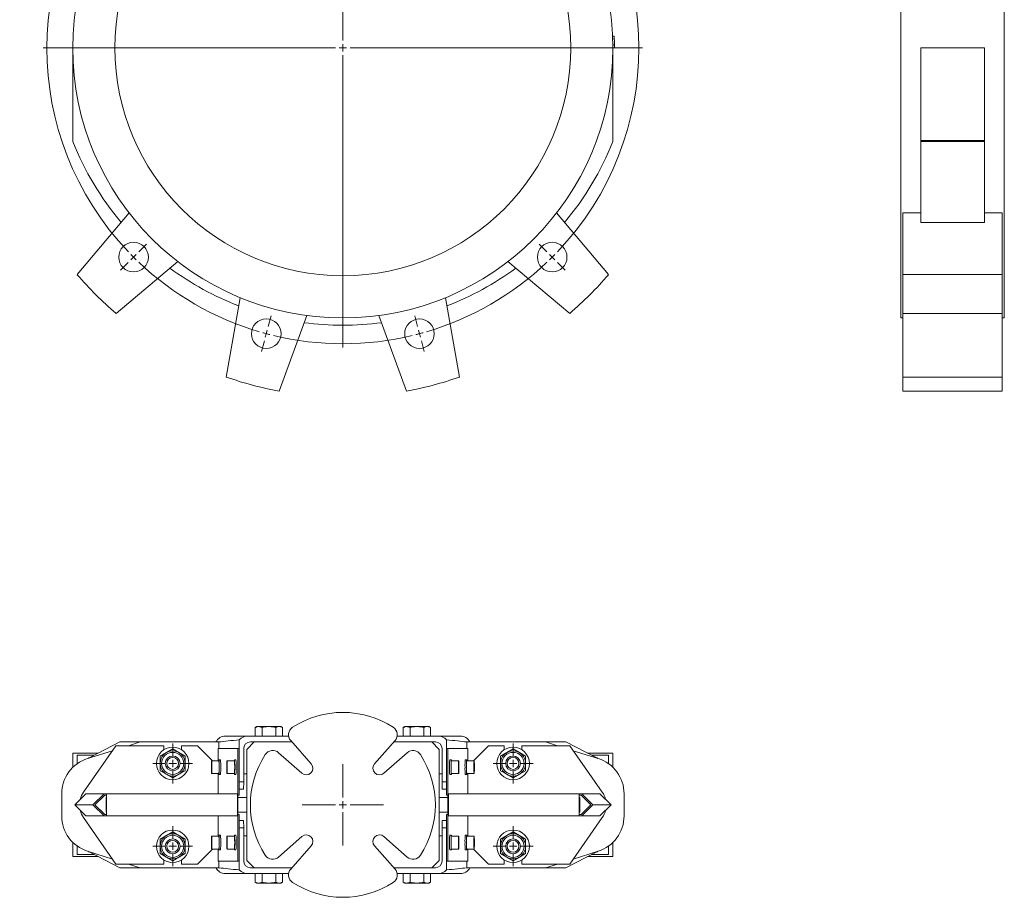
# Model space of a CAD drawing. Header units: millimetres. Extents: x -0.45 to 0.24, y -0.01 to 1.34.
# Tile 1 of 3: x -0.45 to 0.21, y -0.01 to 0.59. Entities that reach past the tile are written whole.
import ezdxf

# ---------------------------------------------------------------- set-up
doc = ezdxf.new("R2010")
doc.units = ezdxf.units.MM

# ---------------------------------------------------------------- blocks, each defined once
blk = doc.blocks.new('SW_CENTERMARKSYMBOL_6')
at = {"color": 0, "linetype": 'Continuous', "lineweight": 0}
for p, q in [((0.08836, 0.05659), (0.08642, 0.06384)), ((0.14142, -0.13642), (0.14142, 0.06108)), ((0.19448, 0.05659), (0.19642, 0.06384)), ((0.08966, 0.05176), (0.08901, 0.05418)), ((0.19319, 0.05176), (0.19383, 0.05418)), ((0.08966, 0.05176), (0.0903, 0.04935)), ((0.09095, 0.04693), (0.09289, 0.03969)), ((0.19189, 0.04693), (0.18995, 0.03969)), ((0.19319, 0.05176), (0.19254, 0.04935)), ((-0.00354, 0.00354), (-0.00884, 0.00884)), ((0.28638, 0.00354), (0.29168, 0.00884)), ((0, 0), (-0.00177, 0.00177)), ((0, 0), (0.00177, -0.00177)), ((0.28284, 0), (0.28107, -0.00177)), ((0.28284, 0), (0.28461, 0.00177)), ((0.00354, -0.00354), (0.00884, -0.00884)), ((0.27931, -0.00354), (0.274, -0.00884)), ((0.14142, -0.14142), (0.14142, -0.13892)), ((0.13642, -0.14142), (-0.06108, -0.14142)), ((0.14142, -0.14142), (0.13892, -0.14142)), ((0.14142, -0.14142), (0.14142, -0.14392)), ((0.14142, -0.14142), (0.14392, -0.14142)), ((0.14642, -0.14142), (0.34392, -0.14142)), ((0.14142, -0.14642), (0.14142, -0.34392)), ((0.00354, -0.27931), (0.00884, -0.274)), ((0.27931, -0.27931), (0.274, -0.274)), ((0, -0.28284), (-0.00177, -0.28461)), ((0, -0.28284), (0.00177, -0.28107)), ((0.28284, -0.28284), (0.28107, -0.28107)), ((0.28284, -0.28284), (0.28461, -0.28461)), ((-0.00354, -0.28638), (-0.00884, -0.29168)), ((0.28638, -0.28638), (0.29168, -0.29168)), ((0.09095, -0.32978), (0.09289, -0.32253)), ((0.19189, -0.32978), (0.18995, -0.32253)), ((0.08966, -0.33461), (0.0903, -0.33219)), ((0.19319, -0.33461), (0.19254, -0.33219)), ((0.08966, -0.33461), (0.08901, -0.33702)), ((0.19319, -0.33461), (0.19383, -0.33702)), ((0.08836, -0.33944), (0.08642, -0.34668)), ((0.19448, -0.33944), (0.19642, -0.34668))]:
    blk.add_line(p, q, dxfattribs=at)
for start, end in [(76.43239, 103.56761), (106.43239, 133.56761), (105, 105.7162), (104.2838, 105), (75, 75.7162), (74.2838, 75), (46.43239, 73.56761), (135, 135.7162), (134.2838, 135), (45, 45.7162), (44.2838, 45), (136.43239, 223.56761), (316.43239, 43.56761), (224.2838, 225), (225, 225.7162), (314.2838, 315), (315, 315.7162), (226.43239, 253.56761), (286.43239, 313.56761), (254.2838, 255), (255, 255.7162), (256.43239, 283.56761), (284.2838, 285), (285, 285.7162)]:
    blk.add_arc((0.14142, -0.14142), 0.2, start, end, dxfattribs=at)
blk = doc.blocks.new('SW_CENTERMARKSYMBOL_11')
at = {"color": 0, "linetype": 'Continuous', "lineweight": 0}
for p, q in [((0, 0.005), (0, 0.0135)), ((-0.005, 0), (-0.0135, 0)), ((0, 0), (-0.0025, 0)), ((0, 0), (0, 0.0025)), ((0, 0), (0, -0.0025)), ((0, 0), (0.0025, 0)), ((0.005, 0), (0.0135, 0)), ((0, -0.005), (0, -0.0135))]:
    blk.add_line(p, q, dxfattribs=at)
blk = doc.blocks.new('SW_CENTERMARKSYMBOL_12')
at = {"color": 0, "linetype": 'Continuous', "lineweight": 0}
for p, q in [((0, 0.005), (0, 0.0135)), ((-0.005, 0), (-0.0135, 0)), ((0, 0), (-0.0025, 0)), ((0, 0), (0, 0.0025)), ((0, 0), (0, -0.0025)), ((0, 0), (0.0025, 0)), ((0.005, 0), (0.0135, 0)), ((0, -0.005), (0, -0.0135))]:
    blk.add_line(p, q, dxfattribs=at)
blk = doc.blocks.new('SW_CENTERMARKSYMBOL_13')
at = {"color": 0, "linetype": 'Continuous', "lineweight": 0}
for p, q in [((0, 0.005), (0, 0.0135)), ((-0.005, 0), (-0.0135, 0)), ((0, 0), (-0.0025, 0)), ((0, 0), (0, 0.0025)), ((0, 0), (0, -0.0025)), ((0, 0), (0.0025, 0)), ((0.005, 0), (0.0135, 0)), ((0, -0.005), (0, -0.0135))]:
    blk.add_line(p, q, dxfattribs=at)
blk = doc.blocks.new('SW_CENTERMARKSYMBOL_14')
at = {"color": 0, "linetype": 'Continuous', "lineweight": 0}
for p, q in [((0, 0.005), (0, 0.0135)), ((-0.005, 0), (-0.0135, 0)), ((0, 0), (-0.0025, 0)), ((0, 0), (0, 0.0025)), ((0, 0), (0, -0.0025)), ((0, 0), (0.0025, 0)), ((0.005, 0), (0.0135, 0)), ((0, -0.005), (0, -0.0135))]:
    blk.add_line(p, q, dxfattribs=at)
blk = doc.blocks.new('SW_CENTERMARKSYMBOL_15')
at = {"color": 0, "linetype": 'Continuous', "lineweight": 0}
for p, q in [((0, 0.005), (0, 0.0275)), ((-0.005, 0), (-0.0275, 0)), ((0, 0), (-0.0025, 0)), ((0, 0), (0, 0.0025)), ((0, 0), (0, -0.0025)), ((0, 0), (0.0025, 0)), ((0.005, 0), (0.0275, 0)), ((0, -0.005), (0, -0.0275))]:
    blk.add_line(p, q, dxfattribs=at)

msp = doc.modelspace()

# ---------------------------------------------------------------- linework, layer by layer
at = {"color": 7, "linetype": 'Continuous', "lineweight": 15}
for p, q in [((0.14124, 0.75153), (0.14124, 0.38653)), ((0.21124, 0.75153), (0.21124, 0.38653)), ((-0.05335, 0.57704), (-0.05236, 0.57708)), ((-0.05328, 0.57504), (-0.05228, 0.57508)), ((-0.41818, 0.56903), (-0.41818, 0.50643)), ((-0.05319, 0.57104), (-0.05219, 0.57105)), ((-0.05318, 0.56904), (-0.05218, 0.56904)), ((-0.05318, 0.50643), (-0.05318, 0.56903)), ((0.19774, 0.56903), (0.15474, 0.56903)), ((0.15474, 0.56903), (0.15474, 0.50643)), ((0.19774, 0.56903), (0.19774, 0.50643)), ((0.19774, 0.50643), (0.15474, 0.50643)), ((0.15474, 0.50643), (0.15474, 0.5057)), ((0.19774, 0.5057), (0.15474, 0.5057)), ((0.15474, 0.5057), (0.15474, 0.45111)), ((0.19774, 0.50643), (0.19774, 0.5057)), ((0.19774, 0.5057), (0.19774, 0.45111)), ((-0.38011, 0.45748), (-0.41512, 0.41575)), ((-0.05623, 0.41575), (-0.09124, 0.45748)), ((0.15474, 0.45748), (0.14274, 0.45748)), ((0.14274, 0.45748), (0.14274, 0.41575)), ((0.20974, 0.45748), (0.19774, 0.45748)), ((0.20974, 0.45748), (0.20974, 0.41575)), ((0.15474, 0.45111), (0.19774, 0.45111)), ((-0.38896, 0.38959), (-0.34724, 0.4246)), ((-0.12412, 0.4246), (-0.0824, 0.38959)), ((0.20974, 0.41575), (0.14274, 0.41575)), ((0.14274, 0.41575), (0.14274, 0.38959)), ((0.20974, 0.41575), (0.20974, 0.38959)), ((-0.30498, 0.4002), (-0.31444, 0.34656)), ((-0.15692, 0.34656), (-0.16637, 0.4002)), ((-0.2787, 0.33699), (-0.26007, 0.38817)), ((-0.21128, 0.38817), (-0.19266, 0.33699)), ((0.14124, 0.38653), (0.14274, 0.38653)), ((0.20974, 0.38959), (0.14274, 0.38959)), ((0.14274, 0.38959), (0.14274, 0.34656)), ((0.20974, 0.38959), (0.20974, 0.34656)), ((0.20974, 0.38653), (0.21124, 0.38653)), ((0.20974, 0.34656), (0.14274, 0.34656)), ((0.14274, 0.34656), (0.14274, 0.33699)), ((0.20974, 0.34656), (0.20974, 0.33699)), ((0.20974, 0.33699), (0.14274, 0.33699)), ((-0.29371, 0.11025), (-0.29492, 0.10955)), ((-0.29492, 0.10955), (-0.29492, 0.10385)), ((-0.29371, 0.11025), (-0.29293, 0.11025)), ((-0.29229, 0.11025), (-0.29293, 0.11025)), ((-0.29229, 0.11025), (-0.28632, 0.11025)), ((-0.2903, 0.10955), (-0.2903, 0.10385)), ((-0.28504, 0.11025), (-0.28632, 0.11025)), ((-0.28504, 0.11025), (-0.27907, 0.11025)), ((-0.27907, 0.11025), (-0.28106, 0.10955)), ((-0.28106, 0.10955), (-0.28106, 0.10385)), ((-0.27843, 0.11025), (-0.27907, 0.11025)), ((-0.27843, 0.11025), (-0.27765, 0.11025)), ((-0.27644, 0.10955), (-0.27765, 0.11025)), ((-0.27644, 0.10955), (-0.27644, 0.10385)), ((-0.19371, 0.11025), (-0.19492, 0.10955)), ((-0.19492, 0.10955), (-0.19492, 0.10385)), ((-0.19371, 0.11025), (-0.19293, 0.11025)), ((-0.19229, 0.11025), (-0.19293, 0.11025)), ((-0.19229, 0.11025), (-0.18632, 0.11025)), ((-0.1903, 0.10955), (-0.1903, 0.10385)), ((-0.18504, 0.11025), (-0.18632, 0.11025)), ((-0.18504, 0.11025), (-0.17907, 0.11025)), ((-0.17907, 0.11025), (-0.18106, 0.10955)), ((-0.18106, 0.10955), (-0.18106, 0.10385)), ((-0.17843, 0.11025), (-0.17907, 0.11025)), ((-0.17843, 0.11025), (-0.17765, 0.11025)), ((-0.17644, 0.10955), (-0.17765, 0.11025)), ((-0.17644, 0.10955), (-0.17644, 0.10385)), ((-0.40676, 0.08942), (-0.38628, 0.09985)), ((-0.38628, 0.09985), (-0.37268, 0.09985)), ((-0.37268, 0.09985), (-0.38061, 0.09735)), ((-0.321, 0.09985), (-0.37268, 0.09985)), ((-0.3194, 0.09985), (-0.321, 0.09985)), ((-0.3194, 0.09535), (-0.3194, 0.09985)), ((-0.31504, 0.10385), (-0.30004, 0.10385)), ((-0.30568, 0.09535), (-0.30568, 0.10131)), ((-0.29568, 0.09985), (-0.30068, 0.09485)), ((-0.30004, 0.10385), (-0.27232, 0.10385)), ((-0.27012, 0.09985), (-0.29818, 0.09985)), ((-0.27093, 0.10077), (-0.25705, 0.08507)), ((-0.21431, 0.08507), (-0.20042, 0.10077)), ((-0.17318, 0.09985), (-0.20123, 0.09985)), ((-0.1991, 0.10385), (-0.17131, 0.10385)), ((-0.17068, 0.09485), (-0.17568, 0.09985)), ((-0.17131, 0.10385), (-0.15631, 0.10385)), ((-0.16568, 0.10131), (-0.16568, 0.09535)), ((-0.15196, 0.09985), (-0.15036, 0.09985)), ((-0.15196, 0.09985), (-0.15196, 0.09535)), ((-0.09868, 0.09985), (-0.15036, 0.09985)), ((-0.09075, 0.09735), (-0.09868, 0.09985)), ((-0.09868, 0.09985), (-0.08508, 0.09985)), ((-0.08508, 0.09985), (-0.0646, 0.08942)), ((-0.38898, 0.09735), (-0.41097, 0.06596)), ((-0.39135, 0.09396), (-0.4082, 0.08865)), ((-0.35668, 0.09735), (-0.38898, 0.09735)), ((-0.35668, 0.09457), (-0.35668, 0.09735)), ((-0.35493, 0.09271), (-0.35068, 0.09517)), ((-0.35068, 0.09517), (-0.34643, 0.09271)), ((-0.34468, 0.09735), (-0.34468, 0.09457)), ((-0.33399, 0.09735), (-0.34468, 0.09735)), ((-0.32385, 0.08721), (-0.33399, 0.09735)), ((-0.32004, 0.08721), (-0.32004, 0.09535)), ((-0.32004, 0.09535), (-0.30668, 0.09535)), ((-0.30668, 0.06385), (-0.30668, 0.09535)), ((-0.30668, 0.09535), (-0.30568, 0.09535)), ((-0.30568, 0.07285), (-0.30568, 0.09535)), ((-0.30268, 0.09535), (-0.30268, 0.07285)), ((-0.30068, 0.09485), (-0.30068, 0.01985)), ((-0.17068, 0.01985), (-0.17068, 0.09485)), ((-0.16868, 0.07285), (-0.16868, 0.09535)), ((-0.16568, 0.09535), (-0.16568, 0.07285)), ((-0.16468, 0.09535), (-0.16568, 0.09535)), ((-0.16468, 0.06385), (-0.16468, 0.09535)), ((-0.15131, 0.09535), (-0.16468, 0.09535)), ((-0.15131, 0.08721), (-0.15131, 0.09535)), ((-0.13737, 0.09735), (-0.14751, 0.08721)), ((-0.12668, 0.09735), (-0.13737, 0.09735)), ((-0.12668, 0.09457), (-0.12668, 0.09735)), ((-0.12068, 0.09517), (-0.12493, 0.09271)), ((-0.11643, 0.09271), (-0.12068, 0.09517)), ((-0.08238, 0.09735), (-0.11468, 0.09735)), ((-0.11468, 0.09735), (-0.11468, 0.09457)), ((-0.06039, 0.06596), (-0.08238, 0.09735)), ((-0.06316, 0.08865), (-0.08, 0.09396)), ((-0.41818, 0.09235), (-0.41818, 0.08266)), ((-0.401, 0.09235), (-0.41818, 0.09235)), ((-0.40394, 0.09085), (-0.41512, 0.09085)), ((-0.41512, 0.08522), (-0.41512, 0.09085)), ((-0.35918, 0.09026), (-0.35493, 0.09271)), ((-0.35918, 0.08535), (-0.35918, 0.09026)), ((-0.34643, 0.09271), (-0.34218, 0.09026)), ((-0.34218, 0.09026), (-0.34218, 0.08535)), ((-0.31939, 0.08721), (-0.32438, 0.08721)), ((-0.31839, 0.08785), (-0.31939, 0.08785)), ((-0.30895, 0.08721), (-0.31395, 0.08721)), ((-0.30795, 0.08785), (-0.30895, 0.08785)), ((-0.2634, 0.07872), (-0.27909, 0.09261)), ((-0.19226, 0.09261), (-0.20796, 0.07872)), ((-0.16241, 0.08785), (-0.16341, 0.08785)), ((-0.15741, 0.08721), (-0.16241, 0.08721)), ((-0.15197, 0.08785), (-0.15297, 0.08785)), ((-0.14697, 0.08721), (-0.15197, 0.08721)), ((-0.12493, 0.09271), (-0.12918, 0.09026)), ((-0.12918, 0.09026), (-0.12918, 0.08535)), ((-0.11218, 0.09026), (-0.11643, 0.09271)), ((-0.11218, 0.08535), (-0.11218, 0.09026)), ((-0.05318, 0.09235), (-0.07036, 0.09235)), ((-0.05623, 0.09085), (-0.06742, 0.09085)), ((-0.05623, 0.08522), (-0.05623, 0.09085)), ((-0.05318, 0.08266), (-0.05318, 0.09235)), ((-0.35918, 0.08045), (-0.35918, 0.08535)), ((-0.35493, 0.07799), (-0.35918, 0.08045)), ((-0.34218, 0.08045), (-0.34643, 0.07799)), ((-0.34218, 0.08535), (-0.34218, 0.08045)), ((-0.32446, 0.084), (-0.32438, 0.08514)), ((-0.32446, 0.08171), (-0.32446, 0.084)), ((-0.32431, 0.084), (-0.32446, 0.084)), ((-0.32438, 0.08056), (-0.32446, 0.08171)), ((-0.32431, 0.08171), (-0.32446, 0.08171)), ((-0.32438, 0.08514), (-0.32431, 0.084)), ((-0.32431, 0.08171), (-0.32438, 0.08056)), ((-0.32431, 0.084), (-0.32431, 0.08171)), ((-0.31402, 0.084), (-0.31395, 0.08514)), ((-0.31402, 0.08171), (-0.31402, 0.084)), ((-0.31388, 0.084), (-0.31402, 0.084)), ((-0.31395, 0.08056), (-0.31402, 0.08171)), ((-0.31388, 0.08171), (-0.31402, 0.08171)), ((-0.31395, 0.08514), (-0.31388, 0.084)), ((-0.31388, 0.08171), (-0.31395, 0.08056)), ((-0.31388, 0.084), (-0.31388, 0.08171)), ((-0.15741, 0.08514), (-0.15748, 0.084)), ((-0.15748, 0.084), (-0.15748, 0.08171)), ((-0.15748, 0.084), (-0.15734, 0.084)), ((-0.15748, 0.08171), (-0.15741, 0.08056)), ((-0.15748, 0.08171), (-0.15734, 0.08171)), ((-0.15734, 0.084), (-0.15741, 0.08514)), ((-0.15741, 0.08056), (-0.15734, 0.08171)), ((-0.15734, 0.08171), (-0.15734, 0.084)), ((-0.14697, 0.08514), (-0.14705, 0.084)), ((-0.14705, 0.084), (-0.14705, 0.08171)), ((-0.14705, 0.084), (-0.1469, 0.084)), ((-0.14705, 0.08171), (-0.14697, 0.08056)), ((-0.14705, 0.08171), (-0.1469, 0.08171)), ((-0.1469, 0.084), (-0.14697, 0.08514)), ((-0.14697, 0.08056), (-0.1469, 0.08171)), ((-0.1469, 0.08171), (-0.1469, 0.084)), ((-0.12918, 0.08535), (-0.12918, 0.08045)), ((-0.12918, 0.08045), (-0.12493, 0.07799)), ((-0.11643, 0.07799), (-0.11218, 0.08045)), ((-0.11218, 0.08045), (-0.11218, 0.08535)), ((-0.35068, 0.07554), (-0.35493, 0.07799)), ((-0.34643, 0.07799), (-0.35068, 0.07554)), ((-0.32438, 0.07849), (-0.31939, 0.07849)), ((-0.32004, 0.06485), (-0.32004, 0.07849)), ((-0.31939, 0.07785), (-0.31839, 0.07785)), ((-0.31395, 0.07849), (-0.30895, 0.07849)), ((-0.30895, 0.07785), (-0.30795, 0.07785)), ((-0.30068, 0.07835), (-0.30268, 0.07835)), ((-0.16868, 0.07835), (-0.17068, 0.07835)), ((-0.16341, 0.07785), (-0.16241, 0.07785)), ((-0.16241, 0.07849), (-0.15741, 0.07849)), ((-0.15297, 0.07785), (-0.15197, 0.07785)), ((-0.15197, 0.07849), (-0.14697, 0.07849)), ((-0.15131, 0.06485), (-0.15131, 0.07849)), ((-0.12493, 0.07799), (-0.12068, 0.07554)), ((-0.12068, 0.07554), (-0.11643, 0.07799)), ((-0.30568, 0.07285), (-0.30568, 0.06385)), ((-0.30568, 0.07285), (-0.30268, 0.07285)), ((-0.30286, 0.06785), (-0.30568, 0.06785)), ((-0.30268, 0.07285), (-0.30286, 0.06785)), ((-0.16868, 0.07285), (-0.16568, 0.07285)), ((-0.16851, 0.06785), (-0.16868, 0.07285)), ((-0.16568, 0.06785), (-0.16851, 0.06785)), ((-0.16568, 0.07285), (-0.16568, 0.06385)), ((-0.42568, 0.06481), (-0.42568, 0.04989)), ((-0.41689, 0.05735), (-0.4094, 0.06485)), ((-0.4094, 0.06485), (-0.39704, 0.06485)), ((-0.39704, 0.06485), (-0.40462, 0.05735)), ((-0.40319, 0.05735), (-0.39662, 0.06385)), ((-0.39531, 0.06485), (-0.39704, 0.06485)), ((-0.39662, 0.06385), (-0.39531, 0.06385)), ((-0.39568, 0.05235), (-0.39568, 0.06235)), ((-0.39568, 0.06235), (-0.39531, 0.06235)), ((-0.39531, 0.04985), (-0.39531, 0.06485)), ((-0.39531, 0.06485), (-0.30694, 0.06485)), ((-0.30694, 0.06485), (-0.30694, 0.04985)), ((-0.30694, 0.06485), (-0.30668, 0.06485)), ((-0.30668, 0.06485), (-0.30668, 0.06385)), ((-0.30668, 0.06385), (-0.30668, 0.05085)), ((-0.30568, 0.06385), (-0.30668, 0.06385)), ((-0.30668, 0.06385), (-0.30668, 0.06385)), ((-0.30068, 0.06235), (-0.30668, 0.06235)), ((-0.16467, 0.06235), (-0.17068, 0.06235)), ((-0.16568, 0.06385), (-0.16468, 0.06385)), ((-0.16468, 0.06385), (-0.16467, 0.06385)), ((-0.16467, 0.06485), (-0.16467, 0.06385)), ((-0.16441, 0.06485), (-0.16467, 0.06485)), ((-0.16467, 0.06385), (-0.16467, 0.05085)), ((-0.07605, 0.06485), (-0.16441, 0.06485)), ((-0.16441, 0.06485), (-0.16441, 0.04985)), ((-0.07605, 0.04985), (-0.07605, 0.06485)), ((-0.07605, 0.06485), (-0.07432, 0.06485)), ((-0.07605, 0.06385), (-0.07474, 0.06385)), ((-0.07605, 0.06235), (-0.07568, 0.06235)), ((-0.07568, 0.06235), (-0.07568, 0.05235)), ((-0.07474, 0.06385), (-0.06817, 0.05735)), ((-0.06674, 0.05735), (-0.07432, 0.06485)), ((-0.06196, 0.06485), (-0.07432, 0.06485)), ((-0.05446, 0.05735), (-0.06196, 0.06485)), ((-0.04568, 0.04989), (-0.04568, 0.06481)), ((-0.41689, 0.05735), (-0.40462, 0.05735)), ((-0.4094, 0.04985), (-0.41689, 0.05735)), ((-0.40462, 0.05735), (-0.39704, 0.04985)), ((-0.39662, 0.05085), (-0.40319, 0.05735)), ((-0.06817, 0.05735), (-0.07474, 0.05085)), ((-0.07432, 0.04985), (-0.06674, 0.05735)), ((-0.05446, 0.05735), (-0.06674, 0.05735)), ((-0.06196, 0.04985), (-0.05446, 0.05735)), ((-0.41097, 0.04875), (-0.38898, 0.01735)), ((-0.4094, 0.04985), (-0.39704, 0.04985)), ((-0.39531, 0.04985), (-0.39704, 0.04985)), ((-0.39531, 0.05085), (-0.39662, 0.05085)), ((-0.39531, 0.05235), (-0.39568, 0.05235)), ((-0.30694, 0.04985), (-0.39531, 0.04985)), ((-0.32004, 0.03621), (-0.32004, 0.04985)), ((-0.30694, 0.04985), (-0.30668, 0.04985)), ((-0.30668, 0.05235), (-0.30068, 0.05235)), ((-0.30668, 0.05085), (-0.30668, 0.04985)), ((-0.30668, 0.01935), (-0.30668, 0.05085)), ((-0.30668, 0.05085), (-0.30568, 0.05085)), ((-0.30668, 0.05085), (-0.30668, 0.05085)), ((-0.30568, 0.05085), (-0.30568, 0.04185)), ((-0.30568, 0.04685), (-0.30286, 0.04685)), ((-0.30286, 0.04685), (-0.30268, 0.04185)), ((-0.17068, 0.05235), (-0.16467, 0.05235)), ((-0.16868, 0.04185), (-0.16851, 0.04685)), ((-0.16851, 0.04685), (-0.16568, 0.04685)), ((-0.16568, 0.05085), (-0.16568, 0.04185)), ((-0.16468, 0.05085), (-0.16568, 0.05085)), ((-0.16468, 0.01935), (-0.16468, 0.05085)), ((-0.16467, 0.05085), (-0.16468, 0.05085)), ((-0.16467, 0.05085), (-0.16467, 0.04985)), ((-0.16441, 0.04985), (-0.16467, 0.04985)), ((-0.16441, 0.04985), (-0.07605, 0.04985)), ((-0.15131, 0.03621), (-0.15131, 0.04985)), ((-0.08238, 0.01735), (-0.06039, 0.04875)), ((-0.07568, 0.05235), (-0.07605, 0.05235)), ((-0.07474, 0.05085), (-0.07605, 0.05085)), ((-0.07605, 0.04985), (-0.07432, 0.04985)), ((-0.06196, 0.04985), (-0.07432, 0.04985)), ((-0.30568, 0.04185), (-0.30568, 0.01935)), ((-0.30268, 0.04185), (-0.30568, 0.04185)), ((-0.30268, 0.01935), (-0.30268, 0.04185)), ((-0.16868, 0.04185), (-0.16868, 0.01935)), ((-0.16568, 0.04185), (-0.16868, 0.04185)), ((-0.16568, 0.04185), (-0.16568, 0.01935)), ((-0.35493, 0.03671), (-0.35918, 0.03426)), ((-0.35918, 0.03426), (-0.35918, 0.02935)), ((-0.35068, 0.03917), (-0.35493, 0.03671)), ((-0.34643, 0.03671), (-0.35068, 0.03917)), ((-0.34218, 0.03426), (-0.34643, 0.03671)), ((-0.34218, 0.02935), (-0.34218, 0.03426)), ((-0.32446, 0.033), (-0.32438, 0.03414)), ((-0.31939, 0.03621), (-0.32438, 0.03621)), ((-0.32438, 0.03414), (-0.32431, 0.033)), ((-0.31839, 0.03685), (-0.31939, 0.03685)), ((-0.31402, 0.033), (-0.31395, 0.03414)), ((-0.30895, 0.03621), (-0.31395, 0.03621)), ((-0.31395, 0.03414), (-0.31388, 0.033)), ((-0.30795, 0.03685), (-0.30895, 0.03685)), ((-0.30268, 0.03635), (-0.30068, 0.03635)), ((-0.27909, 0.0221), (-0.2634, 0.03598)), ((-0.20796, 0.03598), (-0.19226, 0.0221)), ((-0.17068, 0.03635), (-0.16868, 0.03635)), ((-0.16241, 0.03685), (-0.16341, 0.03685)), ((-0.15741, 0.03621), (-0.16241, 0.03621)), ((-0.15741, 0.03414), (-0.15748, 0.033)), ((-0.15734, 0.033), (-0.15741, 0.03414)), ((-0.15197, 0.03685), (-0.15297, 0.03685)), ((-0.14697, 0.03621), (-0.15197, 0.03621)), ((-0.14697, 0.03414), (-0.14705, 0.033)), ((-0.1469, 0.033), (-0.14697, 0.03414)), ((-0.12918, 0.03426), (-0.12493, 0.03671)), ((-0.12918, 0.02935), (-0.12918, 0.03426)), ((-0.12493, 0.03671), (-0.12068, 0.03917)), ((-0.12068, 0.03917), (-0.11643, 0.03671)), ((-0.11643, 0.03671), (-0.11218, 0.03426)), ((-0.11218, 0.03426), (-0.11218, 0.02935)), ((-0.41818, 0.03204), (-0.41818, 0.02235)), ((-0.41512, 0.02385), (-0.41512, 0.02949)), ((-0.35918, 0.02935), (-0.35918, 0.02445)), ((-0.34218, 0.02445), (-0.34218, 0.02935)), ((-0.33399, 0.01735), (-0.32385, 0.02749)), ((-0.32446, 0.03071), (-0.32446, 0.033)), ((-0.32431, 0.033), (-0.32446, 0.033)), ((-0.32438, 0.02956), (-0.32446, 0.03071)), ((-0.32431, 0.03071), (-0.32446, 0.03071)), ((-0.32431, 0.03071), (-0.32438, 0.02956)), ((-0.32438, 0.02749), (-0.31939, 0.02749)), ((-0.32431, 0.033), (-0.32431, 0.03071)), ((-0.32004, 0.01935), (-0.32004, 0.02749)), ((-0.31939, 0.02685), (-0.31839, 0.02685)), ((-0.31402, 0.03071), (-0.31402, 0.033)), ((-0.31388, 0.033), (-0.31402, 0.033)), ((-0.31395, 0.02956), (-0.31402, 0.03071)), ((-0.31388, 0.03071), (-0.31402, 0.03071)), ((-0.31388, 0.03071), (-0.31395, 0.02956)), ((-0.31395, 0.02749), (-0.30895, 0.02749)), ((-0.31388, 0.033), (-0.31388, 0.03071)), ((-0.30895, 0.02685), (-0.30795, 0.02685)), ((-0.25705, 0.02963), (-0.27093, 0.01394)), ((-0.20042, 0.01394), (-0.21431, 0.02963)), ((-0.16341, 0.02685), (-0.16241, 0.02685)), ((-0.16241, 0.02749), (-0.15741, 0.02749)), ((-0.15748, 0.033), (-0.15748, 0.03071)), ((-0.15748, 0.033), (-0.15734, 0.033)), ((-0.15748, 0.03071), (-0.15741, 0.02956)), ((-0.15748, 0.03071), (-0.15734, 0.03071)), ((-0.15741, 0.02956), (-0.15734, 0.03071)), ((-0.15734, 0.03071), (-0.15734, 0.033)), ((-0.15297, 0.02685), (-0.15197, 0.02685)), ((-0.15197, 0.02749), (-0.14697, 0.02749)), ((-0.15131, 0.01935), (-0.15131, 0.02749)), ((-0.14751, 0.02749), (-0.13737, 0.01735)), ((-0.14705, 0.033), (-0.14705, 0.03071)), ((-0.14705, 0.033), (-0.1469, 0.033)), ((-0.14705, 0.03071), (-0.14697, 0.02956)), ((-0.14705, 0.03071), (-0.1469, 0.03071)), ((-0.14697, 0.02956), (-0.1469, 0.03071)), ((-0.1469, 0.03071), (-0.1469, 0.033)), ((-0.12918, 0.02445), (-0.12918, 0.02935)), ((-0.11218, 0.02935), (-0.11218, 0.02445)), ((-0.05623, 0.02385), (-0.05623, 0.02949)), ((-0.05318, 0.02235), (-0.05318, 0.03204)), ((-0.401, 0.02235), (-0.41818, 0.02235)), ((-0.40394, 0.02385), (-0.41512, 0.02385)), ((-0.4082, 0.02605), (-0.39135, 0.02074)), ((-0.38628, 0.01485), (-0.40676, 0.02529)), ((-0.35918, 0.02445), (-0.35493, 0.02199)), ((-0.35668, 0.01735), (-0.35668, 0.02013)), ((-0.35493, 0.02199), (-0.35068, 0.01954)), ((-0.35068, 0.01954), (-0.34643, 0.02199)), ((-0.34643, 0.02199), (-0.34218, 0.02445)), ((-0.34468, 0.02013), (-0.34468, 0.01735)), ((-0.12493, 0.02199), (-0.12918, 0.02445)), ((-0.12668, 0.01735), (-0.12668, 0.02013)), ((-0.12068, 0.01954), (-0.12493, 0.02199)), ((-0.11643, 0.02199), (-0.12068, 0.01954)), ((-0.11218, 0.02445), (-0.11643, 0.02199)), ((-0.11468, 0.02013), (-0.11468, 0.01735)), ((-0.0646, 0.02529), (-0.08508, 0.01485)), ((-0.08, 0.02074), (-0.06316, 0.02605)), ((-0.05318, 0.02235), (-0.07036, 0.02235)), ((-0.05623, 0.02385), (-0.06742, 0.02385)), ((-0.38898, 0.01735), (-0.35668, 0.01735)), ((-0.37268, 0.01485), (-0.38628, 0.01485)), ((-0.38061, 0.01735), (-0.37268, 0.01485)), ((-0.37268, 0.01485), (-0.321, 0.01485)), ((-0.34468, 0.01735), (-0.33399, 0.01735)), ((-0.3194, 0.01485), (-0.321, 0.01485)), ((-0.32004, 0.01935), (-0.30668, 0.01935)), ((-0.3194, 0.01935), (-0.3194, 0.01485)), ((-0.30568, 0.01935), (-0.30668, 0.01935)), ((-0.30568, 0.01935), (-0.30568, 0.0134)), ((-0.30068, 0.01985), (-0.29568, 0.01485)), ((-0.27012, 0.01485), (-0.29818, 0.01485)), ((-0.17318, 0.01485), (-0.20123, 0.01485)), ((-0.17568, 0.01485), (-0.17068, 0.01985)), ((-0.16568, 0.01935), (-0.16468, 0.01935)), ((-0.16568, 0.0134), (-0.16568, 0.01935)), ((-0.15131, 0.01935), (-0.16468, 0.01935)), ((-0.15196, 0.01485), (-0.15196, 0.01935)), ((-0.15196, 0.01485), (-0.15036, 0.01485)), ((-0.15036, 0.01485), (-0.09868, 0.01485)), ((-0.13737, 0.01735), (-0.12668, 0.01735)), ((-0.11468, 0.01735), (-0.08238, 0.01735)), ((-0.09868, 0.01485), (-0.09075, 0.01735)), ((-0.08508, 0.01485), (-0.09868, 0.01485)), ((-0.30004, 0.01085), (-0.31504, 0.01085)), ((-0.30004, 0.01085), (-0.27226, 0.01085)), ((-0.29492, 0.00515), (-0.29492, 0.01085)), ((-0.2903, 0.00515), (-0.2903, 0.01085)), ((-0.28106, 0.00515), (-0.28106, 0.01085)), ((-0.27644, 0.00515), (-0.27644, 0.01085)), ((-0.19904, 0.01085), (-0.17131, 0.01085)), ((-0.19492, 0.00515), (-0.19492, 0.01085)), ((-0.1903, 0.00515), (-0.1903, 0.01085)), ((-0.18106, 0.00515), (-0.18106, 0.01085)), ((-0.17644, 0.00515), (-0.17644, 0.01085)), ((-0.15631, 0.01085), (-0.17131, 0.01085)), ((-0.29492, 0.00515), (-0.29371, 0.00445)), ((-0.29293, 0.00445), (-0.29371, 0.00445)), ((-0.29229, 0.00445), (-0.29293, 0.00445)), ((-0.28632, 0.00445), (-0.29229, 0.00445)), ((-0.28504, 0.00445), (-0.28632, 0.00445)), ((-0.27907, 0.00445), (-0.28504, 0.00445)), ((-0.27907, 0.00445), (-0.28106, 0.00515)), ((-0.27843, 0.00445), (-0.27907, 0.00445)), ((-0.27765, 0.00445), (-0.27843, 0.00445)), ((-0.27765, 0.00445), (-0.27644, 0.00515)), ((-0.19492, 0.00515), (-0.19371, 0.00445)), ((-0.19293, 0.00445), (-0.19371, 0.00445)), ((-0.19229, 0.00445), (-0.19293, 0.00445)), ((-0.18632, 0.00445), (-0.19229, 0.00445)), ((-0.18504, 0.00445), (-0.18632, 0.00445)), ((-0.17907, 0.00445), (-0.18504, 0.00445)), ((-0.17907, 0.00445), (-0.18106, 0.00515)), ((-0.17843, 0.00445), (-0.17907, 0.00445)), ((-0.17765, 0.00445), (-0.17843, 0.00445)), ((-0.17765, 0.00445), (-0.17644, 0.00515))]:
    msp.add_line(p, q, dxfattribs=at)
at = {"color": 7, "linetype": 'Continuous', "lineweight": 15, "flags": 128}
for points in [[(-0.32423, 0.08285), (-0.32423, 0.08162), (-0.32425, 0.0805), (-0.32428, 0.07956), (-0.32432, 0.07889), (-0.32436, 0.07854), (-0.32441, 0.07854), (-0.32445, 0.07889), (-0.32449, 0.07956), (-0.32452, 0.0805), (-0.32454, 0.08162), (-0.32454, 0.08285), (-0.32454, 0.08408), (-0.32452, 0.08521), (-0.32449, 0.08615), (-0.32445, 0.08682), (-0.32441, 0.08717), (-0.32436, 0.08717), (-0.32432, 0.08682), (-0.32428, 0.08615), (-0.32425, 0.08521), (-0.32423, 0.08408), (-0.32423, 0.08285)], [(-0.31948, 0.08721), (-0.31945, 0.08756), (-0.3194, 0.08784), (-0.31935, 0.08775), (-0.3193, 0.08729), (-0.31926, 0.08651), (-0.31923, 0.08545), (-0.31921, 0.0842), (-0.31921, 0.08285)], [(-0.31379, 0.08285), (-0.3138, 0.08162), (-0.31381, 0.0805), (-0.31384, 0.07956), (-0.31388, 0.07889), (-0.31392, 0.07854), (-0.31397, 0.07854), (-0.31401, 0.07889), (-0.31405, 0.07956), (-0.31408, 0.0805), (-0.3141, 0.08162), (-0.31411, 0.08285), (-0.3141, 0.08408), (-0.31408, 0.08521), (-0.31405, 0.08615), (-0.31401, 0.08682), (-0.31397, 0.08717), (-0.31392, 0.08717), (-0.31388, 0.08682), (-0.31384, 0.08615), (-0.31381, 0.08521), (-0.3138, 0.08408), (-0.31379, 0.08285)], [(-0.30904, 0.08721), (-0.30901, 0.08756), (-0.30896, 0.08784), (-0.30891, 0.08775), (-0.30887, 0.08729), (-0.30883, 0.08651), (-0.3088, 0.08545), (-0.30878, 0.0842), (-0.30877, 0.08285)], [(-0.16232, 0.08721), (-0.16235, 0.08756), (-0.16239, 0.08784), (-0.16244, 0.08775), (-0.16249, 0.08729), (-0.16253, 0.08651), (-0.16256, 0.08545), (-0.16258, 0.0842), (-0.16259, 0.08285)], [(-0.15757, 0.08285), (-0.15756, 0.08162), (-0.15754, 0.0805), (-0.15751, 0.07956), (-0.15748, 0.07889), (-0.15743, 0.07854), (-0.15739, 0.07854), (-0.15734, 0.07889), (-0.15731, 0.07956), (-0.15728, 0.0805), (-0.15726, 0.08162), (-0.15725, 0.08285), (-0.15726, 0.08408), (-0.15728, 0.08521), (-0.15731, 0.08615), (-0.15734, 0.08682), (-0.15739, 0.08717), (-0.15743, 0.08717), (-0.15748, 0.08682), (-0.15751, 0.08615), (-0.15754, 0.08521), (-0.15756, 0.08408), (-0.15757, 0.08285)], [(-0.15188, 0.08721), (-0.15191, 0.08756), (-0.15196, 0.08784), (-0.15201, 0.08775), (-0.15205, 0.08729), (-0.15209, 0.08651), (-0.15212, 0.08545), (-0.15214, 0.0842), (-0.15215, 0.08285)], [(-0.14713, 0.08285), (-0.14713, 0.08162), (-0.14711, 0.0805), (-0.14708, 0.07956), (-0.14704, 0.07889), (-0.147, 0.07854), (-0.14695, 0.07854), (-0.14691, 0.07889), (-0.14687, 0.07956), (-0.14684, 0.0805), (-0.14682, 0.08162), (-0.14681, 0.08285), (-0.14682, 0.08408), (-0.14684, 0.08521), (-0.14687, 0.08615), (-0.14691, 0.08682), (-0.14695, 0.08717), (-0.147, 0.08717), (-0.14704, 0.08682), (-0.14708, 0.08615), (-0.14711, 0.08521), (-0.14713, 0.08408), (-0.14713, 0.08285)], [(-0.31921, 0.08285), (-0.31921, 0.0815), (-0.31923, 0.08025), (-0.31926, 0.0792), (-0.3193, 0.07841), (-0.31935, 0.07796), (-0.3194, 0.07786), (-0.31945, 0.07814), (-0.31948, 0.07849)], [(-0.30877, 0.08285), (-0.30878, 0.0815), (-0.3088, 0.08025), (-0.30883, 0.0792), (-0.30887, 0.07841), (-0.30891, 0.07796), (-0.30896, 0.07786), (-0.30901, 0.07814), (-0.30904, 0.07849)], [(-0.16259, 0.08285), (-0.16258, 0.0815), (-0.16256, 0.08025), (-0.16253, 0.0792), (-0.16249, 0.07841), (-0.16244, 0.07796), (-0.16239, 0.07786), (-0.16235, 0.07814), (-0.16232, 0.07849)], [(-0.15215, 0.08285), (-0.15214, 0.0815), (-0.15212, 0.08025), (-0.15209, 0.0792), (-0.15205, 0.07841), (-0.15201, 0.07796), (-0.15196, 0.07786), (-0.15191, 0.07814), (-0.15188, 0.07849)], [(-0.32423, 0.03185), (-0.32423, 0.03062), (-0.32425, 0.0295), (-0.32428, 0.02856), (-0.32432, 0.02789), (-0.32436, 0.02754), (-0.32441, 0.02754), (-0.32445, 0.02789), (-0.32449, 0.02856), (-0.32452, 0.0295), (-0.32454, 0.03062), (-0.32454, 0.03185), (-0.32454, 0.03308), (-0.32452, 0.03421), (-0.32449, 0.03515), (-0.32445, 0.03582), (-0.32441, 0.03617), (-0.32436, 0.03617), (-0.32432, 0.03582), (-0.32428, 0.03515), (-0.32425, 0.03421), (-0.32423, 0.03308), (-0.32423, 0.03185)], [(-0.31948, 0.03621), (-0.31945, 0.03656), (-0.3194, 0.03684), (-0.31935, 0.03675), (-0.3193, 0.03629), (-0.31926, 0.03551), (-0.31923, 0.03445), (-0.31921, 0.0332), (-0.31921, 0.03185)], [(-0.31379, 0.03185), (-0.3138, 0.03062), (-0.31381, 0.0295), (-0.31384, 0.02856), (-0.31388, 0.02789), (-0.31392, 0.02754), (-0.31397, 0.02754), (-0.31401, 0.02789), (-0.31405, 0.02856), (-0.31408, 0.0295), (-0.3141, 0.03062), (-0.31411, 0.03185), (-0.3141, 0.03308), (-0.31408, 0.03421), (-0.31405, 0.03515), (-0.31401, 0.03582), (-0.31397, 0.03617), (-0.31392, 0.03617), (-0.31388, 0.03582), (-0.31384, 0.03515), (-0.31381, 0.03421), (-0.3138, 0.03308), (-0.31379, 0.03185)], [(-0.30904, 0.03621), (-0.30901, 0.03656), (-0.30896, 0.03684), (-0.30891, 0.03675), (-0.30887, 0.03629), (-0.30883, 0.03551), (-0.3088, 0.03445), (-0.30878, 0.0332), (-0.30877, 0.03185)], [(-0.16232, 0.03621), (-0.16235, 0.03656), (-0.16239, 0.03684), (-0.16244, 0.03675), (-0.16249, 0.03629), (-0.16253, 0.03551), (-0.16256, 0.03445), (-0.16258, 0.0332), (-0.16259, 0.03185)], [(-0.15757, 0.03185), (-0.15756, 0.03062), (-0.15754, 0.0295), (-0.15751, 0.02856), (-0.15748, 0.02789), (-0.15743, 0.02754), (-0.15739, 0.02754), (-0.15734, 0.02789), (-0.15731, 0.02856), (-0.15728, 0.0295), (-0.15726, 0.03062), (-0.15725, 0.03185), (-0.15726, 0.03308), (-0.15728, 0.03421), (-0.15731, 0.03515), (-0.15734, 0.03582), (-0.15739, 0.03617), (-0.15743, 0.03617), (-0.15748, 0.03582), (-0.15751, 0.03515), (-0.15754, 0.03421), (-0.15756, 0.03308), (-0.15757, 0.03185)], [(-0.15188, 0.03621), (-0.15191, 0.03656), (-0.15196, 0.03684), (-0.15201, 0.03675), (-0.15205, 0.03629), (-0.15209, 0.03551), (-0.15212, 0.03445), (-0.15214, 0.0332), (-0.15215, 0.03185)], [(-0.14713, 0.03185), (-0.14713, 0.03062), (-0.14711, 0.0295), (-0.14708, 0.02856), (-0.14704, 0.02789), (-0.147, 0.02754), (-0.14695, 0.02754), (-0.14691, 0.02789), (-0.14687, 0.02856), (-0.14684, 0.0295), (-0.14682, 0.03062), (-0.14681, 0.03185), (-0.14682, 0.03308), (-0.14684, 0.03421), (-0.14687, 0.03515), (-0.14691, 0.03582), (-0.14695, 0.03617), (-0.147, 0.03617), (-0.14704, 0.03582), (-0.14708, 0.03515), (-0.14711, 0.03421), (-0.14713, 0.03308), (-0.14713, 0.03185)], [(-0.31921, 0.03185), (-0.31921, 0.0305), (-0.31923, 0.02925), (-0.31926, 0.0282), (-0.3193, 0.02741), (-0.31935, 0.02696), (-0.3194, 0.02686), (-0.31945, 0.02714), (-0.31948, 0.02749)], [(-0.30877, 0.03185), (-0.30878, 0.0305), (-0.3088, 0.02925), (-0.30883, 0.0282), (-0.30887, 0.02741), (-0.30891, 0.02696), (-0.30896, 0.02686), (-0.30901, 0.02714), (-0.30904, 0.02749)], [(-0.16259, 0.03185), (-0.16258, 0.0305), (-0.16256, 0.02925), (-0.16253, 0.0282), (-0.16249, 0.02741), (-0.16244, 0.02696), (-0.16239, 0.02686), (-0.16235, 0.02714), (-0.16232, 0.02749)], [(-0.15215, 0.03185), (-0.15214, 0.0305), (-0.15212, 0.02925), (-0.15209, 0.0282), (-0.15205, 0.02741), (-0.15201, 0.02696), (-0.15196, 0.02686), (-0.15191, 0.02714), (-0.15188, 0.02749)]]:
    msp.add_lwpolyline(points, dxfattribs=at)
at = {"color": 7, "linetype": 'Continuous', "lineweight": 15}
for centre, radius in [((-0.23568, 0.56903), 0.1825), ((-0.23568, 0.56903), 0.154), ((-0.3771, 0.42761), 0.01), ((-0.09426, 0.42761), 0.01), ((-0.28744, 0.37585), 0.01), ((-0.18392, 0.37585), 0.01), ((-0.35068, 0.08535), 0.011), ((-0.35068, 0.08535), 0.0085), ((-0.12068, 0.08535), 0.011), ((-0.12068, 0.08535), 0.0085), ((-0.35068, 0.08535), 0.0075), ((-0.35068, 0.08535), 0.005), ((-0.35068, 0.08535), 0.004), ((-0.12068, 0.08535), 0.0075), ((-0.12068, 0.08535), 0.005), ((-0.12068, 0.08535), 0.004), ((-0.35068, 0.02935), 0.011), ((-0.12068, 0.02935), 0.011), ((-0.35068, 0.02935), 0.0085), ((-0.35068, 0.02935), 0.0075), ((-0.35068, 0.02935), 0.005), ((-0.35068, 0.02935), 0.004), ((-0.12068, 0.02935), 0.0085), ((-0.12068, 0.02935), 0.0075), ((-0.12068, 0.02935), 0.005), ((-0.12068, 0.02935), 0.004)]:
    msp.add_circle(centre, radius, dxfattribs=at)
for centre, radius, start, end in [((-0.23568, 0.56903), 0.1835, 1.88684, 2.51474), ((-0.23568, 0.56903), 0.1835, 0.63104, 1.88684), ((-0.23568, 0.56903), 0.1835, 0.00314, 0.63104), ((-0.41618, 0.50643), 0.002, 180, 201.50081), ((-0.23568, 0.57754), 0.196, 201.50081, 220.168), ((-0.23568, 0.57754), 0.196, 319.832, 338.49919), ((-0.05518, 0.50643), 0.002, 338.49919, 0), ((-0.23568, 0.57754), 0.196, 233.40804, 248.98218), ((-0.23568, 0.57754), 0.196, 291.01782, 306.59196), ((-0.23568, 0.56903), 0.236, 220.50398, 229.49602), ((-0.23568, 0.56903), 0.236, 310.50398, 319.49602), ((-0.23568, 0.57754), 0.196, 262.3268, 277.6732), ((-0.23568, 0.56903), 0.236, 250.50398, 259.49602), ((-0.23568, 0.56903), 0.236, 280.50398, 289.49602), ((-0.23568, 0.05735), 0.0625, 57.01235, 122.98765), ((-0.26644, 0.10474), 0.006, 122.98765, 221.5), ((-0.20492, 0.10474), 0.006, 318.5, 57.01235), ((-0.28307, 0.08811), 0.006, 48.5, 147.01235), ((-0.18829, 0.08811), 0.006, 32.98765, 131.5), ((-0.40068, 0.06481), 0.025, 107.5, 180), ((-0.39768, 0.0716), 0.02, 117, 121.20467), ((-0.36548, 0.08285), 0.04629, 354.59595, 5.40405), ((-0.35122, 0.08416), 0.03304, 357.73988, 6.4259), ((-0.35504, 0.08285), 0.04629, 354.59595, 5.40405), ((-0.34078, 0.08416), 0.03304, 357.74009, 6.42551), ((-0.23568, 0.05735), 0.0625, 147.01235, 212.98765), ((-0.23568, 0.05735), 0.0625, 327.01235, 32.98765), ((-0.13058, 0.08416), 0.03304, 173.57449, 182.25991), ((-0.13518, 0.08404), 0.02742, 173.35335, 182.48105), ((-0.12014, 0.08416), 0.03304, 173.5741, 182.26012), ((-0.12474, 0.08404), 0.02742, 173.35344, 182.48096), ((-0.07368, 0.0716), 0.02, 58.79533, 63), ((-0.07068, 0.06481), 0.025, 0, 72.5), ((-0.35122, 0.08155), 0.03303, 353.57409, 2.26013), ((-0.34078, 0.08155), 0.03304, 353.57448, 2.25992), ((-0.26043, 0.0821), 0.0045, 228.68584, 41.31416), ((-0.21093, 0.0821), 0.0045, 138.68584, 311.31416), ((-0.13058, 0.08155), 0.03304, 177.74008, 186.42552), ((-0.13518, 0.08167), 0.02742, 177.51896, 186.64664), ((-0.12014, 0.08155), 0.03303, 177.73987, 186.42591), ((-0.12474, 0.08167), 0.02742, 177.51905, 186.64655), ((-0.39868, 0.05735), 0.015, 145, 165.82109), ((-0.07268, 0.05735), 0.015, 14.17891, 35), ((-0.39868, 0.05735), 0.015, 194.17891, 215), ((-0.07268, 0.05735), 0.015, 325, 345.82109), ((-0.40068, 0.04989), 0.025, 180, 252.5), ((-0.07068, 0.04989), 0.025, 287.5, 0), ((-0.36548, 0.03185), 0.04629, 354.59595, 5.40405), ((-0.35122, 0.03316), 0.03303, 357.73987, 6.42591), ((-0.35504, 0.03185), 0.04629, 354.59595, 5.40405), ((-0.34078, 0.03316), 0.03304, 357.74008, 6.42552), ((-0.26043, 0.0326), 0.0045, 318.68584, 131.31416), ((-0.21093, 0.0326), 0.0045, 48.68584, 221.31416), ((-0.13058, 0.03316), 0.03304, 173.57448, 182.25992), ((-0.13518, 0.03304), 0.02742, 173.35336, 182.48104), ((-0.12014, 0.03316), 0.03303, 173.57409, 182.26013), ((-0.12474, 0.03304), 0.02742, 173.35345, 182.48095), ((-0.35122, 0.03055), 0.03304, 353.5741, 2.26012), ((-0.34078, 0.03055), 0.03304, 353.57449, 2.25991), ((-0.13058, 0.03055), 0.03304, 177.74009, 186.42551), ((-0.13518, 0.03067), 0.02742, 177.51895, 186.64665), ((-0.12014, 0.03055), 0.03304, 177.73988, 186.4259), ((-0.12474, 0.03067), 0.02742, 177.51904, 186.64656), ((-0.39768, 0.04311), 0.02, 238.79533, 243), ((-0.28307, 0.02659), 0.006, 212.98765, 311.5), ((-0.18829, 0.02659), 0.006, 228.5, 327.01235), ((-0.07368, 0.04311), 0.02, 297, 301.20467), ((-0.26644, 0.00996), 0.006, 138.5, 237.01235), ((-0.20492, 0.00996), 0.006, 302.98765, 41.5), ((-0.23568, 0.05735), 0.0625, 237.01235, 302.98765)]:
    msp.add_arc(centre, radius, start, end, dxfattribs=at)
for centre, major_axis, ratio, start_param, end_param in [((-0.31504, 0.09635), (0, 0.0075), 0.967918, 0, 1.085278), ((-0.22857, 0.09635), (0.1027, 0), 0.073029, 2.420126, 2.656075), ((-0.30004, 0.09635), (0.0075, 0), 0.999432, 1.570796, 2.420126), ((-0.29818, 0.09535), (-0.0045, 0), 0.999338, 4.712389, 6.283185), ((-0.17318, 0.09535), (0.0045, 0), 0.999431, 0, 1.570796), ((-0.17131, 0.09635), (0.0075, 0), 0.999432, 0.721466, 1.570796), ((-0.24279, 0.09635), (0.1027, 0), 0.073029, 0.485518, 0.721466), ((-0.15631, 0.09635), (0, 0.0075), 0.967918, 5.197907, 6.283185), ((-0.31504, 0.01835), (0, 0.0075), 0.967918, 2.056314, 3.141593), ((-0.22857, 0.01835), (0.1027, 0), 0.073029, 3.627111, 3.863059), ((-0.30004, 0.01835), (-0.0075, 0), 0.999432, 0.721466, 1.570796), ((-0.29818, 0.01935), (-0.0045, 0), 0.999338, 0, 1.570796), ((-0.17318, 0.01935), (0.0045, 0), 0.999431, 4.712389, 6.283185), ((-0.17131, 0.01835), (-0.0075, 0), 0.999432, 1.570796, 2.420126), ((-0.24279, 0.01835), (0.1027, 0), 0.073029, 5.561719, 5.797667), ((-0.15631, 0.01835), (0, 0.0075), 0.967918, 3.141593, 4.226871)]:
    msp.add_ellipse(centre, major_axis=major_axis, ratio=ratio, start_param=start_param, end_param=end_param, dxfattribs=at)
for points, knots in [([(-0.29293, 0.11025), (-0.29336, 0.11017), (-0.29403, 0.11004), (-0.29469, 0.10968), (-0.29492, 0.10955)], [0, 0, 0, 0, 0.641037, 1, 1, 1, 1]), ([(-0.2903, 0.10955), (-0.29082, 0.10982), (-0.29148, 0.11015), (-0.29215, 0.11024), (-0.29229, 0.11025)], [0, 0, 0, 0, 0.798028, 1, 1, 1, 1]), ([(-0.27644, 0.10955), (-0.27693, 0.10981), (-0.27759, 0.11014), (-0.27826, 0.11023), (-0.27843, 0.11025)], [0, 0, 0, 0, 0.755224, 1, 1, 1, 1]), ([(-0.19293, 0.11025), (-0.19336, 0.11017), (-0.19403, 0.11004), (-0.19469, 0.10968), (-0.19492, 0.10955)], [0, 0, 0, 0, 0.641037, 1, 1, 1, 1]), ([(-0.1903, 0.10955), (-0.19082, 0.10982), (-0.19148, 0.11015), (-0.19215, 0.11024), (-0.19229, 0.11025)], [0, 0, 0, 0, 0.798028, 1, 1, 1, 1]), ([(-0.17644, 0.10955), (-0.17693, 0.10981), (-0.17759, 0.11014), (-0.17826, 0.11023), (-0.17843, 0.11025)], [0, 0, 0, 0, 0.755224, 1, 1, 1, 1]), ([(-0.29293, 0.00445), (-0.2933, 0.00452), (-0.29397, 0.00464), (-0.29462, 0.00499), (-0.29492, 0.00515)], [0, 0, 0, 0, 0.5441729, 1, 1, 1, 1]), ([(-0.2903, 0.00515), (-0.29063, 0.00497), (-0.29128, 0.00462), (-0.29196, 0.00451), (-0.29229, 0.00445)], [0, 0, 0, 0, 0.508428, 1, 1, 1, 1]), ([(-0.2903, 0.00515), (-0.28965, 0.00497), (-0.289, 0.00481), (-0.28767, 0.00456), (-0.28699, 0.00448), (-0.28632, 0.00445)], [0, 0, 0, 0, 0.5, 0.5, 1, 1, 1, 1]), ([(-0.28504, 0.00445), (-0.28437, 0.00448), (-0.2837, 0.00456), (-0.28237, 0.0048), (-0.28171, 0.00496), (-0.28106, 0.00515)], [0, 0, 0, 0, 0.5, 0.5, 1, 1, 1, 1]), ([(-0.27644, 0.00515), (-0.27693, 0.0049), (-0.27759, 0.00456), (-0.27826, 0.00447), (-0.27843, 0.00445)], [0, 0, 0, 0, 0.755224, 1, 1, 1, 1]), ([(-0.19293, 0.00445), (-0.1933, 0.00452), (-0.19397, 0.00464), (-0.19462, 0.00499), (-0.19492, 0.00515)], [0, 0, 0, 0, 0.544173, 1, 1, 1, 1]), ([(-0.1903, 0.00515), (-0.19063, 0.00497), (-0.19128, 0.00462), (-0.19196, 0.00451), (-0.19229, 0.00445)], [0, 0, 0, 0, 0.508428, 1, 1, 1, 1]), ([(-0.1903, 0.00515), (-0.18965, 0.00497), (-0.189, 0.00481), (-0.18767, 0.00456), (-0.18699, 0.00448), (-0.18632, 0.00445)], [0, 0, 0, 0, 0.5, 0.5, 1, 1, 1, 1]), ([(-0.18504, 0.00445), (-0.18437, 0.00448), (-0.1837, 0.00456), (-0.18237, 0.0048), (-0.18171, 0.00496), (-0.18106, 0.00515)], [0, 0, 0, 0, 0.5, 0.5, 1, 1, 1, 1]), ([(-0.17644, 0.00515), (-0.17693, 0.0049), (-0.17759, 0.00456), (-0.17826, 0.00447), (-0.17843, 0.00445)], [0, 0, 0, 0, 0.755224, 1, 1, 1, 1])]:
    msp.add_open_spline(points, degree=3, knots=knots, dxfattribs=at)
for points in [[(-0.2903, 0.10955), (-0.289, 0.10993), (-0.28768, 0.11019), (-0.28632, 0.11025)], [(-0.28504, 0.11025), (-0.28368, 0.11019), (-0.28236, 0.10993), (-0.28106, 0.10955)], [(-0.1903, 0.10955), (-0.189, 0.10993), (-0.18768, 0.11019), (-0.18632, 0.11025)], [(-0.18504, 0.11025), (-0.18368, 0.11019), (-0.18236, 0.10993), (-0.18106, 0.10955)]]:
    msp.add_open_spline(points, degree=3, dxfattribs=at)

# ---------------------------------------------------------------- block references
at = {"color": 7, "linetype": 'Continuous', "lineweight": 0}
for name, p in [('SW_CENTERMARKSYMBOL_6', (-0.3771, 0.71045)), ('SW_CENTERMARKSYMBOL_11', (-0.35068, 0.08535)), ('SW_CENTERMARKSYMBOL_14', (-0.12068, 0.08535)), ('SW_CENTERMARKSYMBOL_15', (-0.23568, 0.05735)), ('SW_CENTERMARKSYMBOL_12', (-0.35068, 0.02935)), ('SW_CENTERMARKSYMBOL_13', (-0.12068, 0.02935))]:
    msp.add_blockref(name, p, dxfattribs=at)

doc.saveas('drawing.dxf')
